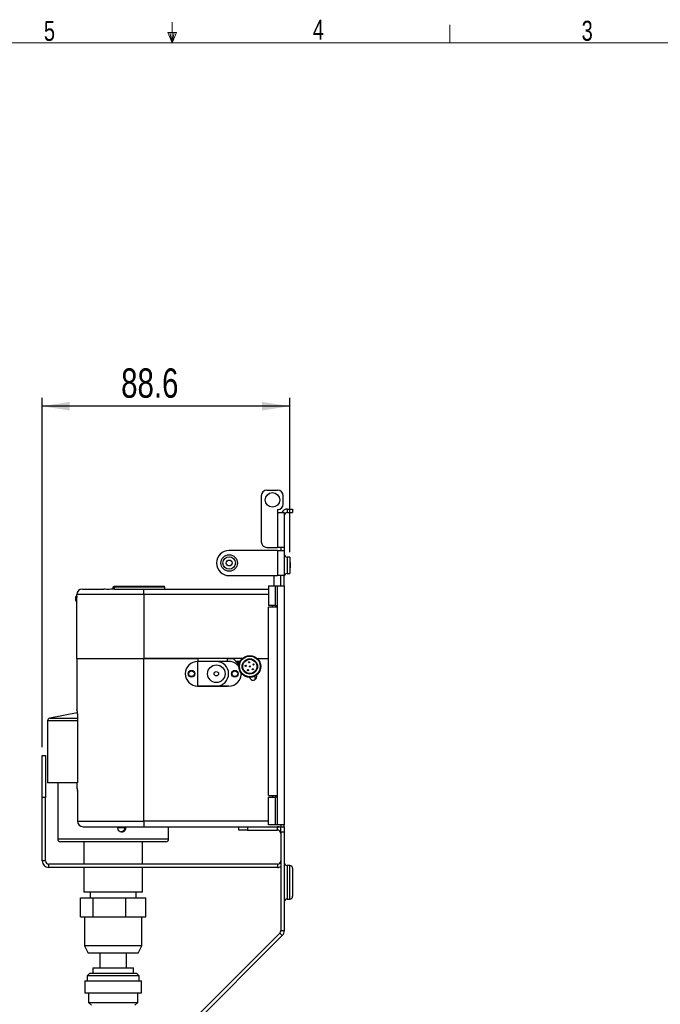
# Model space of a CAD drawing. Header units: millimetres. Extents: x 5 to 273, y 7 to 200.
# Tile 7 of 12: x 120 to 197, y 82 to 199. Entities that reach past the tile are written whole.
import ezdxf

# ---------------------------------------------------------------- set-up
doc = ezdxf.new("R2010")
doc.units = ezdxf.units.MM
doc.layers.add('FORMAT', color=7, linetype='Continuous')
doc.styles.add('SLDTEXTSTYLE0', font='TXT', dxfattribs={"width": 0.75})
doc.dimstyles.new('SLDDIMSTYLE1', dxfattribs={"dimtxt": 3.5, "dimasz": 3.302, "dimexe": 0, "dimexo": 0.0625, "dimgap": 0.875, "dimtad": 1, "dimdec": 1, "dimlfac": 3, "dimrnd": 1e-09, "dimzin": 12, "dimdsep": 46, "dimtxsty": 'SLDTEXTSTYLE0', "dimsah": 1, "dimcen": 0.09, "dimadec": 0, "dimazin": 3, "dimtfac": 1, "dimtofl": 0, "dimtmove": 0, "dimatfit": 3, "dimfxl": 0, "dimfrac": 2, "dimtolj": 1, "dimtzin": 12, "dimarcsym": 0})

# ---------------------------------------------------------------- blocks, each defined once
blk = doc.blocks.new('_D_2')
at = {"layer": 'FORMAT'}
for p, q in [((123.07, 112.71), (123.07, 154.37)), ((152.6, 135.99), (152.6, 154.37)), ((152.6, 153.37), (123.07, 153.37))]:
    blk.add_line(p, q, dxfattribs=at)
for points in [[(123.07, 153.37), (126.37, 152.86), (126.37, 153.88)], [(152.6, 153.37), (149.3, 153.88), (149.3, 152.86)]]:
    blk.add_solid(points, dxfattribs=at)
at = {"layer": 'FORMAT', "insert": (132.49, 157.88), "char_height": 3.5, "attachment_point": 1, "style": 'SLDTEXTSTYLE0'}
blk.add_mtext('88.6', dxfattribs=at)

msp = doc.modelspace()

# ---------------------------------------------------------------- linework, layer by layer
at = {"color": 7, "linetype": 'Continuous', "lineweight": 18}
for p, q in [((138.5703, 196.675), (138.5703, 199.1482)), ((171.66605, 196.675), (171.66605, 198.8289)), ((139.1022, 197.91045), (138.04107, 197.91045)), ((138.5703, 196.675), (138.04107, 197.91045)), ((138.5703, 196.675), (138.30662, 197.91045)), ((138.5703, 196.675), (138.79977, 197.91045)), ((138.5703, 196.675), (139.1022, 197.91045)), ((8.38015, 196.675), (270.00015, 196.675))]:
    msp.add_line(p, q, dxfattribs=at)
at = {"color": 7, "linetype": 'Continuous', "lineweight": 25}
for p, q in [((149.87067, 143.37085), (151.13734, 143.37085)), ((149.204, 142.70419), (149.204, 137.20419)), ((151.804, 141.70419), (151.804, 142.70419)), ((151.13734, 141.03752), (151.13734, 140.70419)), ((152.33734, 140.71019), (152.33734, 141.11019)), ((152.33734, 141.11019), (152.93734, 141.11019)), ((152.93734, 141.11019), (152.93734, 140.71019)), ((151.13734, 140.70419), (151.13734, 136.53752)), ((151.13734, 140.70419), (151.93734, 140.70419)), ((151.93734, 140.70419), (151.93734, 136.53752)), ((152.33734, 140.71019), (152.93734, 140.71019)), ((151.13734, 136.17752), (145.37067, 136.17752)), ((149.87067, 136.53752), (151.13734, 136.53752)), ((151.93734, 136.53752), (151.13734, 136.53752)), ((151.13734, 136.17752), (151.13734, 133.17686)), ((151.13734, 136.17752), (151.93734, 136.17752)), ((151.53734, 136.53752), (151.53734, 136.17752)), ((151.93734, 136.53752), (151.93734, 136.17752)), ((151.93734, 136.17752), (151.93734, 133.17686)), ((152.604, 135.39353), (152.27067, 135.39353)), ((152.604, 135.39353), (152.604, 133.42686)), ((143.87067, 134.67752), (143.87067, 134.67686)), ((152.63734, 134.72686), (152.604, 134.76019)), ((152.604, 134.06019), (152.63734, 134.09353)), ((152.63734, 134.72686), (152.63734, 134.09353)), ((145.37067, 133.17686), (151.13734, 133.17686)), ((150.704, 133.17686), (150.704, 131.94353)), ((151.93734, 133.17686), (151.13734, 133.17686)), ((151.53734, 131.94353), (151.53734, 133.17686)), ((151.93734, 131.94353), (151.93734, 133.17686)), ((152.27067, 133.42686), (152.604, 133.42686)), ((127.87067, 131.57686), (130.41441, 131.57686)), ((131.63899, 131.74353), (131.53734, 131.74353)), ((131.53734, 131.57686), (131.53734, 131.74353)), ((131.63899, 131.74353), (131.63899, 131.57686)), ((131.6814, 131.57686), (135.204, 131.57686)), ((131.704, 131.91019), (137.604, 131.91019)), ((135.204, 130.91019), (135.204, 131.57686)), ((135.204, 131.57686), (150.07067, 131.57686)), ((137.704, 131.57686), (137.704, 131.81019)), ((150.07067, 131.94353), (150.07067, 129.61019)), ((150.07067, 131.94353), (150.87067, 131.94353)), ((150.87067, 131.94353), (150.87067, 129.61019)), ((150.87067, 131.94353), (151.13734, 131.94353)), ((151.13734, 103.44353), (151.13734, 131.94353)), ((151.13734, 131.94353), (151.93734, 131.94353)), ((151.93734, 131.94353), (151.93734, 103.44353)), ((127.2019, 130.55897), (127.03524, 130.55876)), ((127.03524, 130.55876), (127.03545, 130.39209)), ((127.03545, 130.39209), (127.20211, 130.39231)), ((127.20169, 130.72564), (127.2019, 130.55897)), ((127.204, 130.72564), (127.20169, 130.72564)), ((127.20211, 130.39231), (127.2019, 130.55897)), ((135.204, 130.91019), (127.204, 130.91019)), ((127.204, 123.31019), (127.204, 130.91019)), ((135.204, 130.91019), (135.204, 123.31019)), ((127.06514, 130.25499), (127.204, 129.94841)), ((150.87067, 129.61019), (150.07067, 129.61019)), ((150.07067, 106.97686), (150.07067, 129.41019)), ((151.07067, 129.41019), (150.07067, 129.41019)), ((150.53734, 129.61019), (150.53734, 129.41019)), ((150.87067, 129.61019), (151.07067, 129.61019)), ((151.07067, 129.61019), (151.07067, 129.41019)), ((127.204, 123.31019), (127.204, 117.21019)), ((127.204, 123.31019), (135.204, 123.31019)), ((135.204, 103.91019), (135.204, 123.31019)), ((135.204, 123.31019), (141.63734, 123.31019)), ((146.96461, 123.31019), (135.204, 123.31019)), ((141.63734, 123.31019), (141.63734, 122.94353)), ((145.17067, 122.94353), (145.17067, 123.31019)), ((145.17067, 123.31019), (145.83734, 123.31019)), ((145.83734, 123.31019), (146.54968, 122.52541)), ((148.71007, 123.31019), (150.07067, 123.31019)), ((141.63734, 122.94353), (141.604, 122.94353)), ((141.63734, 122.97686), (145.17067, 122.97686)), ((141.63734, 120.01019), (141.63734, 122.94353)), ((143.83734, 122.94353), (141.63734, 122.94353)), ((145.33734, 122.94353), (143.83734, 122.94353)), ((146.1399, 122.97686), (146.70029, 122.97686)), ((146.32535, 122.97686), (146.45917, 122.62512)), ((148.46612, 120.77551), (148.46612, 121.20887)), ((148.67067, 121.14353), (148.67067, 121.34891)), ((141.63734, 120.01019), (141.604, 120.01019)), ((141.63734, 120.01019), (141.63734, 119.97686)), ((143.83734, 120.01019), (141.63734, 120.01019)), ((141.63734, 119.97686), (145.17067, 119.97686)), ((145.33734, 120.01019), (143.83734, 120.01019)), ((145.17067, 119.97686), (145.17067, 120.01019)), ((127.25346, 116.8051), (123.99265, 116.19446)), ((127.20497, 117.21019), (127.204, 117.21019)), ((127.27557, 116.5762), (127.28382, 116.54353)), ((127.27717, 116.54353), (127.27717, 108.47686)), ((127.28382, 116.54353), (127.28382, 108.47686)), ((123.72067, 115.86682), (123.72067, 108.47686)), ((123.07067, 111.71019), (123.47067, 111.71019)), ((123.07067, 106.71019), (123.07067, 111.71019)), ((123.47067, 111.71019), (123.47067, 106.71019)), ((127.21815, 108.47686), (123.72067, 108.47686)), ((124.92067, 108.47686), (124.92067, 101.77686)), ((127.21815, 108.47686), (127.21815, 107.81019)), ((127.21979, 108.47686), (127.21815, 108.47686)), ((127.21979, 108.47686), (127.21979, 107.81019)), ((127.28382, 108.47686), (127.21979, 108.47686)), ((127.21815, 107.81019), (127.21979, 107.81019)), ((127.23368, 107.81019), (127.21979, 107.81019)), ((127.23059, 107.81019), (127.23059, 107.75564)), ((127.23368, 107.73533), (127.23368, 107.81019)), ((127.23586, 107.75564), (127.23368, 107.73533)), ((127.23368, 107.73533), (127.27102, 107.5406)), ((127.27102, 107.5406), (127.28382, 107.47686)), ((127.27717, 107.47686), (127.27717, 103.91019)), ((127.28382, 107.47686), (127.28382, 103.91019)), ((150.07067, 106.97686), (151.07067, 106.97686)), ((150.53734, 106.97686), (150.53734, 106.77686)), ((151.07067, 106.97686), (151.07067, 106.77686)), ((123.07067, 99.17686), (123.07067, 106.71019)), ((123.47067, 106.71019), (123.07067, 106.71019)), ((123.47067, 99.17686), (123.47067, 106.71019)), ((150.07067, 103.44353), (150.07067, 106.77686)), ((150.07067, 106.77686), (150.87067, 106.77686)), ((150.87067, 106.77686), (150.87067, 103.44353)), ((151.07067, 106.77686), (150.87067, 106.77686)), ((127.28382, 103.91019), (135.204, 103.91019)), ((135.204, 103.91019), (135.204, 103.24353)), ((150.87067, 103.44353), (150.07067, 103.44353)), ((151.13734, 103.44353), (150.87067, 103.44353)), ((151.93734, 103.44353), (151.13734, 103.44353)), ((151.53734, 103.44353), (151.53734, 103.24353)), ((151.93734, 103.24353), (151.93734, 103.44353)), ((132.90185, 103.11019), (132.07693, 103.11019)), ((133.05463, 103.11019), (133.0325, 103.24353)), ((135.204, 103.24353), (150.004, 103.24353)), ((138.154, 101.77686), (138.154, 103.24353)), ((146.53734, 102.84353), (146.53734, 103.24353)), ((147.53734, 102.84353), (146.53734, 102.84353)), ((147.53734, 103.24353), (147.53734, 102.84353)), ((147.53734, 102.84353), (151.13734, 102.84353)), ((150.004, 103.24353), (150.87067, 103.24353)), ((150.87067, 103.24353), (151.53734, 103.24353)), ((151.13734, 102.84353), (151.13734, 103.24353)), ((151.53734, 103.24353), (151.93734, 103.24353)), ((151.53734, 102.57686), (151.53734, 103.24353)), ((151.93734, 102.57686), (151.53734, 102.57686)), ((151.53734, 102.57686), (151.53734, 90.84353)), ((151.93734, 103.24353), (151.93734, 102.57686)), ((151.93734, 102.57686), (151.93734, 90.84353)), ((137.82067, 101.44353), (125.254, 101.44353)), ((128.03734, 101.44353), (128.03734, 98.77686)), ((135.03734, 98.77686), (135.03734, 101.44353)), ((123.47067, 99.17686), (123.07067, 99.17686)), ((123.87067, 98.37686), (123.87067, 98.77686)), ((151.13734, 98.77686), (123.87067, 98.77686)), ((151.13734, 98.77686), (151.13734, 98.37686)), ((152.604, 98.61019), (152.27067, 98.61019)), ((151.13734, 98.37686), (123.87067, 98.37686)), ((128.03734, 98.37686), (128.03734, 95.44353)), ((135.03734, 95.44353), (135.03734, 98.37686)), ((152.93734, 98.27686), (152.93734, 96.61019)), ((152.93734, 96.61019), (152.93734, 94.94353)), ((135.03734, 95.44353), (128.03734, 95.44353)), ((128.78734, 95.44353), (128.78734, 94.77686)), ((134.28734, 94.77686), (134.28734, 95.44353)), ((127.62337, 92.51019), (127.62337, 94.77686)), ((127.62337, 94.77686), (129.1511, 94.77686)), ((129.1511, 92.51019), (129.1511, 94.77686)), ((129.1511, 94.77686), (133.06506, 94.77686)), ((133.06506, 92.51019), (133.06506, 94.77686)), ((133.06506, 94.77686), (135.4513, 94.77686)), ((135.4513, 92.51019), (135.4513, 94.77686)), ((152.27067, 94.61019), (152.604, 94.61019)), ((127.62337, 92.51019), (128.38723, 92.51019)), ((128.12067, 92.51019), (128.12067, 89.04353)), ((128.38723, 92.51019), (129.1511, 92.51019)), ((129.1511, 92.51019), (131.10808, 92.51019)), ((131.10808, 92.51019), (133.06506, 92.51019)), ((133.06506, 92.51019), (134.25818, 92.51019)), ((134.25818, 92.51019), (135.4513, 92.51019)), ((134.954, 89.04353), (134.954, 92.51019)), ((151.42018, 90.56068), (133.85967, 73.00017)), ((151.42018, 90.56068), (151.70302, 90.27784)), ((151.93734, 90.84353), (151.53734, 90.84353)), ((151.70302, 90.27784), (134.14251, 72.71733)), ((128.12067, 89.04353), (128.54035, 88.14353)), ((134.954, 89.04353), (128.12067, 89.04353)), ((134.53433, 88.14353), (128.54035, 88.14353)), ((129.949, 88.14353), (129.949, 86.41586)), ((133.12567, 86.41586), (133.12567, 88.14353)), ((134.53433, 88.14353), (134.954, 89.04353)), ((128.77067, 85.78252), (128.43734, 85.44919)), ((128.77067, 85.78252), (134.304, 85.78252)), ((129.12067, 86.41586), (129.12067, 85.78252)), ((129.12067, 86.41586), (133.954, 86.41586)), ((133.954, 85.78252), (133.954, 86.41586)), ((134.63734, 85.44919), (134.304, 85.78252)), ((128.17067, 84.88252), (128.17067, 83.44919)), ((128.17067, 84.88252), (134.904, 84.88252)), ((128.43734, 85.44919), (128.43734, 84.88252)), ((134.63734, 85.44919), (128.43734, 85.44919)), ((134.63734, 84.88252), (134.63734, 85.44919)), ((134.904, 83.44919), (134.904, 84.88252)), ((128.17067, 83.44919), (134.904, 83.44919)), ((128.604, 83.44919), (128.604, 82.28252)), ((134.47067, 82.28252), (134.47067, 83.44919)), ((128.604, 82.28252), (128.93734, 81.94919)), ((128.604, 82.28252), (134.47067, 82.28252)), ((134.13734, 81.94919), (134.47067, 82.28252))]:
    msp.add_line(p, q, dxfattribs=at)
at = {"color": 8, "linetype": 'Continuous', "lineweight": 25}
for p, q in [((152.27067, 135.39353), (152.27067, 134.41019)), ((152.27067, 134.41019), (152.27067, 133.42686)), ((137.704, 131.81019), (131.70675, 131.81019)), ((127.204, 130.31788), (127.06514, 130.25499)), ((127.2019, 130.55897), (127.204, 130.55898)), ((150.07067, 130.91019), (135.204, 130.91019)), ((146.59624, 122.73356), (146.50367, 122.97686)), ((127.28382, 116.54353), (127.27717, 116.54353)), ((127.27717, 115.86682), (123.72067, 115.86682)), ((123.99265, 116.19446), (127.27717, 116.19446)), ((127.28382, 107.47686), (127.27717, 107.47686)), ((127.27717, 103.91019), (127.28382, 103.91019)), ((150.07067, 103.91019), (135.204, 103.91019)), ((124.92067, 101.77686), (138.154, 101.77686)), ((152.27067, 98.61019), (152.27067, 96.61019)), ((152.604, 96.61019), (152.604, 98.61019)), ((152.27067, 96.61019), (152.27067, 94.61019)), ((152.604, 94.61019), (152.604, 96.61019))]:
    msp.add_line(p, q, dxfattribs=at)
at = {"color": 7, "linetype": 'Continuous', "lineweight": 25, "flags": 128}
msp.add_lwpolyline([(127.214, 117.12918), (127.21041, 117.14516), (127.204, 117.21019)], dxfattribs=at)
at = {"color": 7, "linetype": 'Continuous', "lineweight": 25}
for centre, radius in [((150.53734, 142.20419), 0.86667), ((145.37067, 134.67752), 0.98333), ((145.37067, 134.67752), 0.75), ((145.37067, 134.67752), 0.35), ((147.83734, 122.34669), 1.3), ((147.83734, 122.34669), 1.23333), ((147.83734, 122.34669), 0.91667), ((143.83734, 121.47686), 1.05), ((147.83734, 122.34669), 0.85), ((147.34175, 122.41298), 0.06667), ((147.74724, 122.8385), 0.06667), ((147.83734, 122.34669), 0.06667), ((148.27724, 122.58435), 0.06667), ((140.88734, 121.47686), 0.4), ((140.88734, 121.47686), 0.33333), ((143.83734, 121.47686), 0.26667), ((146.054, 121.47686), 0.4), ((146.054, 121.47686), 0.33333), ((147.62114, 121.89584), 0.06667), ((148.19931, 122.00176), 0.06667)]:
    msp.add_circle(centre, radius, dxfattribs=at)
for centre, radius, start, end in [((149.87067, 142.70419), 0.66667, 90, 180), ((151.13734, 142.70419), 0.66667, 0, 90), ((151.13734, 141.70419), 0.66667, 270, 0), ((152.33734, 140.31019), 0.8, 90, 150.495413), ((152.33734, 140.31019), 0.4, 90, 180), ((145.37067, 134.67752), 1.5, 90, 180), ((149.87067, 137.20419), 0.66667, 180, 270), ((152.27067, 135.72686), 0.33333, 180, 270), ((145.37067, 134.67686), 1.5, 180, 270), ((152.27067, 133.09353), 0.33333, 90, 180), ((127.87067, 130.91019), 0.66667, 90, 180), ((130.79469, 131.83517), 0.9124, 358.4310737, 4.7162544), ((137.604, 131.81019), 0.1, 0, 90), ((127.2019, 130.55897), 0.16667, 90.0726783, 180.0726783), ((127.36878, 130.39252), 0.33333, 180.0726783, 204.3678673), ((141.604, 121.47686), 1.46667, 90, 270), ((143.83734, 121.47686), 1.46667, 270, 90), ((145.33734, 121.47686), 1.46667, 35.0778122, 90), ((145.33734, 121.47686), 1.46667, 270, 3.2909504), ((148.23734, 121.14353), 0.43333, 192.8869226, 0), ((126.94384, 116.54353), 0.33333, 0, 5.5372492), ((124.054, 115.86682), 0.33333, 100.6066983, 180), ((126.94384, 107.47686), 0.33333, 0, 11.0412492), ((127.94384, 103.91019), 0.66667, 180, 270), ((127.94718, 103.90688), 0.66337, 179.7141764, 269.7112958), ((132.56312, 103.10255), 0.49157, 163.3342084, 0.8910347), ((151.13734, 102.44353), 0.8, 60, 90), ((151.13734, 102.44353), 0.4, 0, 90), ((125.254, 101.77686), 0.33333, 180, 270), ((137.82067, 101.77686), 0.33333, 270, 0), ((123.87067, 99.17686), 0.8, 180, 270), ((123.87067, 99.17686), 0.4, 180, 270), ((151.13734, 99.17686), 0.4, 270, 0), ((152.27067, 98.94353), 0.33333, 180, 270), ((152.604, 98.27686), 0.33333, 0, 90), ((151.13734, 99.17686), 0.8, 270, 300), ((152.27067, 94.27686), 0.33333, 90, 180), ((152.604, 94.94353), 0.33333, 270, 0), ((151.13734, 90.84353), 0.4, 315, 0), ((151.13734, 90.84353), 0.8, 315, 0)]:
    msp.add_arc(centre, radius, start, end, dxfattribs=at)
for points, knots in [([(131.6814, 131.57686), (131.54222, 131.56841), (131.26398, 131.55152), (130.87286, 131.5122), (130.57715, 131.54362), (130.45425, 131.57558), (130.41826, 131.57674), (130.41441, 131.57686)], [0, 0, 0, 0, 0.245593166, 0.490995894, 0.738672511, 0.972009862, 1, 1, 1, 1]), ([(131.53734, 131.74353), (131.53918, 131.76226), (131.54286, 131.79973), (131.57159, 131.84967), (131.61387, 131.88736), (131.66073, 131.90734), (131.69171, 131.90938), (131.704, 131.91019)], [0, 0, 0, 0, 0.214662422, 0.429318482, 0.64396758, 0.858622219, 1, 1, 1, 1]), ([(131.70675, 131.81019), (131.70175, 131.80987), (131.68918, 131.80906), (131.67015, 131.80109), (131.65295, 131.78603), (131.64124, 131.76605), (131.63974, 131.75102), (131.63899, 131.74353)], [0, 0, 0, 0, 0.142529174, 0.358450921, 0.57330508, 0.787017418, 1, 1, 1, 1]), ([(127.20497, 117.21019), (127.20786, 117.19888), (127.21362, 117.17624), (127.24191, 116.96006), (127.26707, 116.71004), (127.28382, 116.54353)], [0, 0, 0, 0, 0.250310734, 0.500691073, 1, 1, 1, 1]), ([(127.21264, 117.14356), (127.21332, 117.14102), (127.21529, 117.13365), (127.23081, 117.02153), (127.248, 116.8486), (127.26338, 116.71862), (127.26939, 116.66788)], [0, 0, 0, 0, 0.142648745, 0.412455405, 0.770662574, 1, 1, 1, 1]), ([(127.94384, 103.24353), (127.99139, 103.24353), (128.0877, 103.24353), (128.35229, 103.24353), (128.77339, 103.24353), (129.42784, 103.24353), (130.26499, 103.24353), (131.10766, 103.24353), (131.88818, 103.24353), (132.83703, 103.24353), (133.94725, 103.24353), (134.79186, 103.24353), (135.204, 103.24353)], [0, 0, 0, 0, 0.078659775, 0.159312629, 0.241857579, 0.369814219, 0.499981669, 0.586794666, 0.672958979, 0.758310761, 0.882062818, 1, 1, 1, 1]), ([(132.899, 103.11019), (132.89363, 103.05417), (132.8829, 102.94213), (132.79935, 102.79155), (132.67505, 102.68217), (132.56661, 102.62419), (132.50481, 102.62176), (132.49842, 102.62151)], [0, 0, 0, 0, 0.242588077, 0.485152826, 0.728322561, 0.971889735, 1, 1, 1, 1]), ([(132.87753, 103.24353), (132.88104, 103.23535), (132.89892, 103.19372), (132.89897, 103.14741), (132.899, 103.11019)], [0, 0, 0, 0, 0.196308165, 1, 1, 1, 1])]:
    msp.add_open_spline(points, degree=3, knots=knots, dxfattribs=at)

# ---------------------------------------------------------------- texts
at = {"color": 7, "linetype": 'Continuous', "lineweight": 0, "char_height": 2.38125, "attachment_point": 1, "style": 'SLDTEXTSTYLE0'}
for s, insert in [('5', (123.27709, 199.30551)), ('4', (155.34397, 199.4529)), ('3', (187.39939, 199.32204))]:
    msp.add_mtext(s, dxfattribs=dict(at, insert=insert))

# ---------------------------------------------------------------- dimensions: what is measured, and where the dimension line sits
at = {"layer": 'FORMAT'}
dim = msp.add_linear_dim(base=(123.07067, 153.37085), p1=(152.604, 134.99353), p2=(123.07067, 111.71019), dimstyle='SLDDIMSTYLE1', dxfattribs=at)
dim.commit()
dim.dimension.update_dxf_attribs({"geometry": '_D_2', "text_midpoint": (137.01287, 153.37085), "dimtype": 160})

doc.saveas('drawing.dxf')
